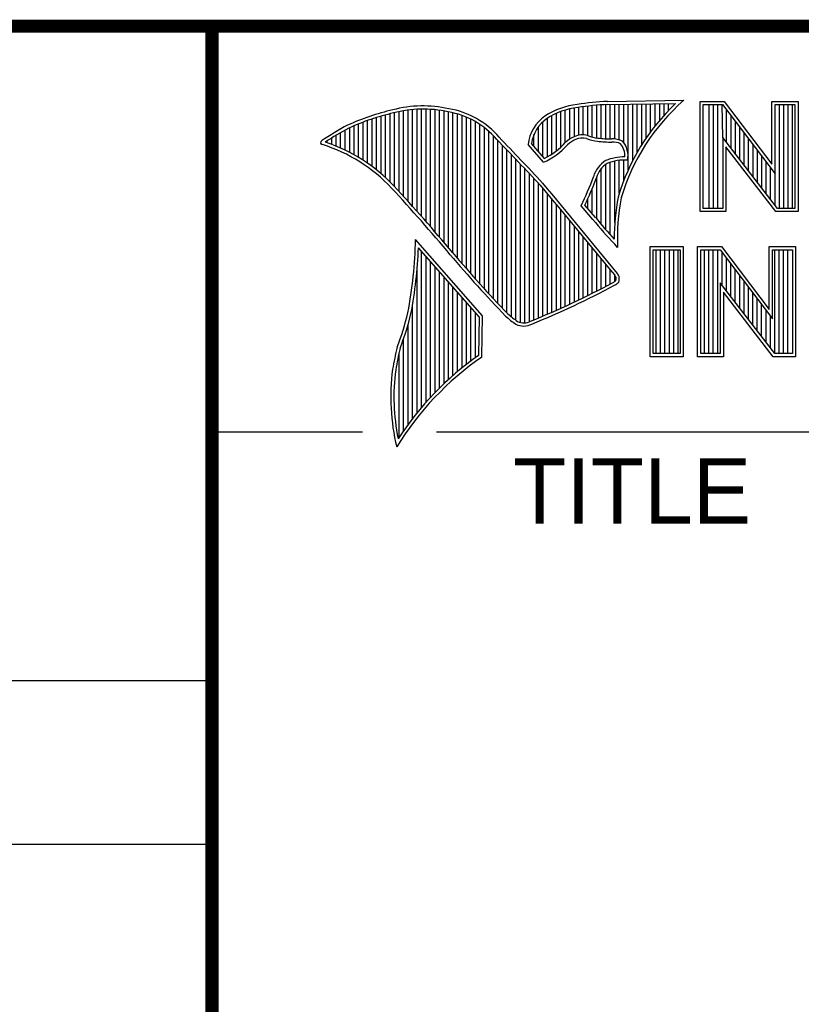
# Model space of a CAD drawing. Header units: inches. Extents: x 0 to 34, y 0 to 22.
# Tile 16 of 31: x 28.1 to 29.3, y 1.5 to 3. Entities that reach past the tile are written whole.
import ezdxf

# ---------------------------------------------------------------- set-up
doc = ezdxf.new("R2010")
doc.units = ezdxf.units.IN
doc.header["$LTSCALE"] = 1.87
doc.header["$MEASUREMENT"] = 0
doc.layers.get('0').update_dxf_attribs({"linetype": 'CONTINUOUS'})
doc.styles.add('TEXTSTYLE_2', font='txt')

msp = doc.modelspace()

# ---------------------------------------------------------------- linework, layer by layer
at = {"color": 2, "linetype": 'CONTINUOUS'}
for p, q in [((28.9336, 2.8311), (28.9336, 2.875)), ((28.9404, 2.8335), (28.9404, 2.8759)), ((28.9473, 2.834), (28.9473, 2.8769)), ((28.9542, 2.8327), (28.9542, 2.8778)), ((28.961, 2.8306), (28.961, 2.8785)), ((28.9679, 2.8292), (28.9679, 2.8791)), ((28.9747, 2.8285), (28.9747, 2.8796)), ((28.9816, 2.828), (28.9816, 2.88)), ((28.9844, 2.885), (29.1009, 2.8868)), ((28.9845, 2.8802), (29.0882, 2.8817)), ((28.9885, 2.8278), (28.9885, 2.8802)), ((28.9953, 2.8276), (28.9953, 2.8803)), ((29.0022, 2.8263), (29.0022, 2.8804)), ((29.0091, 2.822), (29.0091, 2.8805)), ((29.0159, 2.7805), (29.0159, 2.8806)), ((29.0228, 2.7947), (29.0228, 2.8807)), ((29.0297, 2.8073), (29.0297, 2.8808)), ((29.0365, 2.8188), (29.0365, 2.881)), ((29.0434, 2.8293), (29.0434, 2.8811)), ((29.0502, 2.8389), (29.0502, 2.8812)), ((29.0571, 2.8479), (29.0571, 2.8813)), ((29.064, 2.8562), (29.064, 2.8814)), ((29.0708, 2.8641), (29.0708, 2.8815)), ((29.0777, 2.8714), (29.0777, 2.8816)), ((29.1256, 2.8852), (29.1624, 2.8852)), ((29.1256, 2.7166), (29.1256, 2.8852)), ((29.1305, 2.8804), (29.16, 2.8804)), ((29.1305, 2.7215), (29.1305, 2.8804)), ((29.1395, 2.7215), (29.1395, 2.8804)), ((29.1462, 2.7215), (29.1462, 2.8804)), ((29.1529, 2.7215), (29.1529, 2.8804)), ((29.1604, 2.8299), (29.1596, 2.8804)), ((29.16, 2.8804), (29.2402, 2.7746)), ((29.1624, 2.8852), (29.2354, 2.7891)), ((29.2354, 2.8852), (29.2754, 2.8852)), ((29.2354, 2.7891), (29.2354, 2.8852)), ((29.2402, 2.8804), (29.2705, 2.8804)), ((29.2402, 2.7746), (29.2402, 2.8804)), ((29.2469, 2.7215), (29.2469, 2.8804)), ((29.2536, 2.7215), (29.2536, 2.8804)), ((29.2603, 2.7215), (29.2603, 2.8804)), ((29.267, 2.7215), (29.267, 2.8804)), ((29.2705, 2.8804), (29.2705, 2.7215)), ((29.2754, 2.8852), (29.2754, 2.7166)), ((28.6315, 2.7803), (28.6315, 2.8606)), ((28.6384, 2.7747), (28.6384, 2.8626)), ((28.6453, 2.7685), (28.6453, 2.8645)), ((28.6521, 2.762), (28.6521, 2.8662)), ((28.659, 2.7548), (28.659, 2.8679)), ((28.6659, 2.7474), (28.6659, 2.8695)), ((28.6727, 2.7398), (28.6727, 2.8708)), ((28.6796, 2.7323), (28.6796, 2.8719)), ((28.6865, 2.7247), (28.6865, 2.8727)), ((28.6933, 2.717), (28.6933, 2.8732)), ((28.7002, 2.7092), (28.7002, 2.8734)), ((28.707, 2.7014), (28.707, 2.8733)), ((28.7139, 2.6936), (28.7139, 2.873)), ((28.7208, 2.6856), (28.7208, 2.8724)), ((28.7276, 2.6776), (28.7276, 2.8716)), ((28.7345, 2.6696), (28.7345, 2.8704)), ((28.7414, 2.6615), (28.7414, 2.869)), ((28.7482, 2.6533), (28.7482, 2.8677)), ((28.7551, 2.6452), (28.7551, 2.8659)), ((28.762, 2.6372), (28.762, 2.8638)), ((28.7688, 2.6293), (28.7688, 2.8611)), ((28.8992, 2.8044), (28.8992, 2.8634)), ((28.9061, 2.8094), (28.9061, 2.8668)), ((28.913, 2.8153), (28.913, 2.8696)), ((28.9198, 2.8223), (28.9198, 2.8719)), ((28.9267, 2.8275), (28.9267, 2.8737)), ((29.1663, 2.8222), (29.1663, 2.872)), ((29.173, 2.8135), (29.173, 2.8632)), ((28.5904, 2.8071), (28.5904, 2.8449)), ((28.5972, 2.8034), (28.5972, 2.8479)), ((28.6041, 2.7994), (28.6041, 2.8508)), ((28.6109, 2.7952), (28.6109, 2.8535)), ((28.6178, 2.7906), (28.6178, 2.856)), ((28.6247, 2.7856), (28.6247, 2.8584)), ((28.7757, 2.6214), (28.7757, 2.858)), ((28.7826, 2.6137), (28.7826, 2.8543)), ((28.7894, 2.606), (28.7894, 2.8501)), ((28.7963, 2.5985), (28.7963, 2.8451)), ((28.8786, 2.8086), (28.8786, 2.8464)), ((28.8855, 2.8005), (28.8855, 2.854)), ((28.8924, 2.8003), (28.8924, 2.8594)), ((29.1798, 2.8048), (29.1798, 2.8543)), ((29.1865, 2.7961), (29.1865, 2.8455)), ((28.5698, 2.8166), (28.5698, 2.8333)), ((28.5766, 2.8137), (28.5766, 2.8374)), ((28.5835, 2.8105), (28.5835, 2.8412)), ((28.8031, 2.591), (28.8031, 2.8394)), ((28.81, 2.5836), (28.81, 2.8328)), ((28.8718, 2.8167), (28.8718, 2.8343)), ((29.2438, 2.7215), (29.1604, 2.8299)), ((29.1604, 2.8299), (29.1604, 2.7215)), ((29.1932, 2.7873), (29.1932, 2.8367)), ((28.556, 2.8217), (28.556, 2.8246)), ((28.5629, 2.8193), (28.5629, 2.8291)), ((28.8169, 2.5762), (28.8169, 2.8253)), ((28.8237, 2.569), (28.8237, 2.8181)), ((28.8865, 2.792), (28.8631, 2.8194)), ((28.8878, 2.7979), (28.8682, 2.8209)), ((29.2414, 2.7166), (29.1653, 2.8156)), ((29.1653, 2.8156), (29.1653, 2.7166)), ((29.1999, 2.7786), (29.1999, 2.8278)), ((29.2066, 2.7699), (29.2066, 2.819)), ((28.8306, 2.5618), (28.8306, 2.8109)), ((28.8375, 2.5556), (28.8375, 2.8037)), ((29.2133, 2.7612), (29.2133, 2.8101)), ((29.22, 2.7525), (29.22, 2.8013)), ((28.8443, 2.5505), (28.8443, 2.7965)), ((28.8512, 2.5472), (28.8512, 2.7893)), ((28.9816, 2.689), (28.9816, 2.7889)), ((28.9885, 2.6813), (28.9885, 2.7921)), ((28.9953, 2.6998), (28.9953, 2.7939)), ((29.0022, 2.7448), (29.0022, 2.795)), ((29.0091, 2.7642), (29.0091, 2.7954)), ((29.2267, 2.7437), (29.2267, 2.7924)), ((28.8581, 2.5466), (28.8581, 2.782)), ((28.8649, 2.5483), (28.8649, 2.7748)), ((28.9679, 2.7053), (28.9679, 2.7699)), ((28.9747, 2.697), (28.9747, 2.7823)), ((29.2334, 2.735), (29.2334, 2.7836)), ((29.2402, 2.7263), (29.2402, 2.7746)), ((28.8718, 2.5513), (28.8718, 2.7675)), ((28.8786, 2.5541), (28.8786, 2.7602)), ((28.8855, 2.557), (28.8855, 2.7523)), ((28.8924, 2.5599), (28.8924, 2.744)), ((28.961, 2.7133), (28.961, 2.7519)), ((28.8992, 2.5628), (28.8992, 2.7357)), ((28.9061, 2.5659), (28.9061, 2.7274)), ((28.962, 2.7048), (28.9438, 2.7257)), ((28.9657, 2.7079), (28.9496, 2.7264)), ((28.9542, 2.7212), (28.9542, 2.7362)), ((28.913, 2.5689), (28.913, 2.7191)), ((28.9198, 2.5721), (28.9198, 2.7107)), ((29.1653, 2.7166), (29.1256, 2.7166)), ((29.1604, 2.7215), (29.1305, 2.7215)), ((29.2754, 2.7166), (29.2414, 2.7166)), ((29.2705, 2.7215), (29.2438, 2.7215)), ((28.9267, 2.5752), (28.9267, 2.7024)), ((28.9336, 2.5784), (28.9336, 2.6941)), ((28.9404, 2.5817), (28.9404, 2.6858)), ((28.7934, 2.5573), (28.6909, 2.6738)), ((28.9473, 2.585), (28.9473, 2.6775)), ((28.9542, 2.5884), (28.9542, 2.6692)), ((28.9997, 2.6619), (28.9953, 2.6667)), ((28.7886, 2.5555), (28.6954, 2.6613)), ((28.7002, 2.4174), (28.7002, 2.6559)), ((28.961, 2.5918), (28.961, 2.6609)), ((28.9679, 2.5953), (28.9679, 2.6526)), ((29.0492, 2.6631), (29.1, 2.6631)), ((29.0492, 2.4947), (29.0492, 2.6631)), ((29.0541, 2.6583), (29.0951, 2.6583)), ((29.0541, 2.4996), (29.0541, 2.6583)), ((29.0587, 2.4996), (29.0587, 2.6583)), ((29.0654, 2.4996), (29.0654, 2.6583)), ((29.0721, 2.4996), (29.0721, 2.6583)), ((29.0788, 2.4996), (29.0788, 2.6583)), ((29.0855, 2.4996), (29.0855, 2.6583)), ((29.0922, 2.4996), (29.0922, 2.6583)), ((29.0951, 2.6583), (29.0951, 2.4996)), ((29.1, 2.6631), (29.1, 2.4947)), ((29.1218, 2.6633), (29.1586, 2.6633)), ((29.1218, 2.4947), (29.1218, 2.6633)), ((29.1267, 2.6584), (29.1562, 2.6584)), ((29.1267, 2.4996), (29.1267, 2.6584)), ((29.1325, 2.4996), (29.1325, 2.6584)), ((29.1392, 2.4996), (29.1392, 2.6584)), ((29.1459, 2.4996), (29.1459, 2.6584)), ((29.1526, 2.4996), (29.1526, 2.6584)), ((29.1562, 2.6584), (29.2364, 2.5527)), ((29.1586, 2.6633), (29.2315, 2.5672)), ((29.1593, 2.6044), (29.1593, 2.6543)), ((29.2315, 2.6633), (29.2716, 2.6633)), ((29.2315, 2.5672), (29.2315, 2.6633)), ((29.2364, 2.6584), (29.2667, 2.6584)), ((29.2364, 2.5527), (29.2364, 2.6584)), ((29.2399, 2.4996), (29.2399, 2.6584)), ((29.2466, 2.4996), (29.2466, 2.6584)), ((29.2533, 2.4996), (29.2533, 2.6584)), ((29.26, 2.4996), (29.26, 2.6584)), ((29.2667, 2.6584), (29.2667, 2.4996)), ((29.2716, 2.6633), (29.2716, 2.4947)), ((28.707, 2.4253), (28.707, 2.6481)), ((28.7139, 2.4329), (28.7139, 2.6403)), ((28.9747, 2.5988), (28.9747, 2.6443)), ((28.9816, 2.6024), (28.9816, 2.636)), ((29.1661, 2.5957), (29.1661, 2.6454)), ((29.1728, 2.587), (29.1728, 2.6366)), ((28.6933, 2.4092), (28.6933, 2.6277)), ((28.7208, 2.4401), (28.7208, 2.6325)), ((28.7276, 2.447), (28.7276, 2.6247)), ((28.9885, 2.606), (28.9885, 2.6277)), ((28.9953, 2.6099), (28.9953, 2.6194)), ((29.1795, 2.5783), (29.1795, 2.6277)), ((29.1862, 2.5695), (29.1862, 2.6189)), ((28.7345, 2.4537), (28.7345, 2.6169)), ((28.7414, 2.46), (28.7414, 2.6091)), ((29.24, 2.4996), (29.1566, 2.608)), ((29.1566, 2.608), (29.1566, 2.4996)), ((29.1929, 2.5608), (29.1929, 2.6101)), ((28.7482, 2.4662), (28.7482, 2.6013)), ((28.7551, 2.472), (28.7551, 2.5935)), ((29.2376, 2.4947), (29.1615, 2.5937)), ((29.1615, 2.5937), (29.1615, 2.4947)), ((29.1996, 2.5521), (29.1996, 2.6012)), ((29.2063, 2.5434), (29.2063, 2.5924)), ((28.6865, 2.4005), (28.6865, 2.5745)), ((28.762, 2.4777), (28.762, 2.5857)), ((28.7688, 2.4831), (28.7688, 2.5779)), ((29.213, 2.5346), (29.213, 2.5835)), ((29.2197, 2.5259), (29.2197, 2.5747)), ((28.7757, 2.4884), (28.7757, 2.5701)), ((28.7826, 2.4934), (28.7826, 2.5623)), ((29.2265, 2.5172), (29.2265, 2.5658)), ((28.6796, 2.3913), (28.6796, 2.5443)), ((28.7875, 2.4969), (28.7886, 2.5555)), ((28.7923, 2.4943), (28.7934, 2.5573)), ((29.2332, 2.5085), (29.2332, 2.557)), ((28.6727, 2.3817), (28.6727, 2.5223)), ((28.6659, 2.3715), (28.6659, 2.501)), ((29.0951, 2.4996), (29.0541, 2.4996)), ((29.1566, 2.4996), (29.1267, 2.4996)), ((29.2667, 2.4996), (29.24, 2.4996)), ((29.1, 2.4947), (29.0492, 2.4947)), ((29.1615, 2.4947), (29.1218, 2.4947)), ((29.2716, 2.4947), (29.2376, 2.4947)), ((28.38, 2.38), (28.61, 2.38)), ((28.7231, 2.38), (33.5, 2.38)), ((25.58, 2), (28.38, 2)), ((25.58, 1.75), (28.38, 1.75))]:
    msp.add_line(p, q, dxfattribs=at)
at = {"color": 7, "linetype": 'CONTINUOUS', "const_width": 0.02}
for points in [[(25.58, 3), (33.5, 3)], [(28.38, 3), (28.38, 0.5)]]:
    msp.add_lwpolyline(points, dxfattribs=at)
at = {"color": 2, "linetype": 'CONTINUOUS'}
for centre, radius, start, end in [((28.7025, 2.6998), 0.1784, 77.2812, 105.0674), ((28.9506, 2.7677), 0.1134, 96.3007, 123.1683), ((28.9506, 2.7677), 0.1086, 96.2448, 123.1265), ((29.0012, 2.475), 0.4104, 92.3477, 98.8369), ((29.0012, 2.475), 0.4056, 92.3565, 98.8522), ((29.3103, 2.6468), 0.3233, 133.4016, 163.4573), ((29.3103, 2.6468), 0.3185, 131.1194, 163.4134), ((28.7308, 2.5386), 0.3417, 102.6162, 114.8514), ((28.7308, 2.5386), 0.3369, 102.5985, 114.8293), ((28.7025, 2.6998), 0.1736, 77.2325, 105.1014), ((28.7213, 2.7479), 0.1227, 40.1648, 80.8423), ((28.7213, 2.7479), 0.1276, 40.2336, 80.7738), ((28.9233, 2.8131), 0.0605, 125.0326, 174.0473), ((28.7753, 2.4938), 0.4018, 117.9346, 124.569), ((28.9233, 2.8131), 0.0556, 125.1127, 171.9558), ((28.7753, 2.4938), 0.3969, 117.9533, 124.0367), ((21.1581, -4.5074), 10.6079, 43.24574, 43.76673), ((28.9521, 2.7868), 0.048, 112.9192, 132.2696), ((28.9458, 2.807), 0.0271, 72.6167, 117.3893), ((28.9776, 2.8958), 0.0673, 249.4421, 263.134), ((28.5489, 2.822), 0.00299, 121.3524, 265.803), ((28.4751, 2.5845), 0.2458, 43.1667, 72.5704), ((28.4751, 2.5845), 0.2507, 43.1667, 71.8499), ((21.1581, -4.5074), 10.6031, 43.24659, 43.76754), ((28.8427, 2.8903), 0.1076, 293.9922, 318.4433), ((28.8427, 2.8903), 0.1028, 295.9955, 318.5906), ((28.9521, 2.7868), 0.0432, 112.6635, 131.9293), ((28.9458, 2.807), 0.0222, 72.9386, 117.864), ((28.9776, 2.8958), 0.0722, 249.5553, 263.1674), ((28.9951, 3.0772), 0.2544, 264.112, 269.1019), ((28.9951, 3.0772), 0.2495, 264.1212, 269.0704), ((28.9924, 2.7937), 0.0341, 64.4657, 92.2507), ((28.9924, 2.7937), 0.0292, 66.3199, 92.502), ((28.9831, 2.8025), 0.0276, 355.2993, 40.45), ((28.9831, 2.8025), 0.0325, 347.1186, 42.4046), ((29.0102, 2.7231), 0.0771, 89.6555, 111.8728), ((29.0054, 2.7573), 0.0444, 122.696, 163.5009), ((29.0054, 2.7573), 0.0396, 123.3504, 163.7172), ((29.0102, 2.7231), 0.0723, 86.3771, 111.5055), ((28.547, 2.9226), 0.443, 333.6071, 339.8417), ((26.652, 0.9006), 2.7324, 39.9155, 42.7665), ((129.7875, 86.0025), 130.8121, 219.521915, 219.600266), ((129.7875, 86.0025), 130.8073, 219.521847, 219.600368), ((28.547, 2.9226), 0.4478, 334.0205, 339.8621), ((29.3273, 2.6768), 0.3327, 169.238, 180.3751), ((29.3273, 2.6768), 0.3279, 169.2806, 182.6074), ((29.5269, 3.164), 0.728, 219.1094, 223.0893), ((29.5269, 3.164), 0.7231, 219.1028, 222.5928), ((28.0416, 2.6849), 0.6494, 349.0855, 359.0208), ((28.0416, 2.6849), 0.6542, 349.0755, 357.9397), ((30.1411, 3.8249), 1.8249, 220.0426, 224.0118), ((30.1411, 3.8249), 1.8201, 220.0428, 224.0077), ((28.9714, 2.6031), 0.0289, 26.3669, 33.8971), ((28.9714, 2.6031), 0.0338, 24.6833, 34.3208), ((28.389, 3.7322), 1.2758, 291.9868, 298.2489), ((28.389, 3.7322), 1.2806, 291.9989, 298.2507), ((28.9805, 2.6304), 0.0253, 299.2554, 311.2666), ((28.9805, 2.6304), 0.0301, 299.1713, 314.8064), ((28.9692, 2.6145), 0.0281, 353.6896, 3.0529), ((28.9692, 2.6145), 0.033, 350.4808, 4.7809), ((28.2599, 2.6636), 0.4315, 339.0707, 346.3663), ((28.2599, 2.6636), 0.4364, 339.1089, 346.3814), ((28.9081, 2.6424), 0.1118, 227.1594, 236.7882), ((28.9081, 2.6424), 0.1167, 227.0935, 236.9215), ((28.8564, 2.568), 0.0263, 242.8488, 298.0515), ((28.8564, 2.568), 0.0215, 243.4895, 298.6992), ((29.0668, 2.4083), 0.4163, 165.9357, 170.6856), ((29.0668, 2.4083), 0.4115, 165.9758, 170.6758), ((29.0517, 2.1188), 0.4564, 124.643, 148.5565), ((29.0517, 2.1188), 0.4613, 124.9511, 147.0981), ((28.9728, 2.4332), 0.3197, 172.3562, 193.7958), ((28.9728, 2.4332), 0.3149, 172.369, 191.6868)]:
    msp.add_arc(centre, radius, start, end, dxfattribs=at)
at = {"color": 7, "linetype": 'CONTINUOUS'}
msp.add_arc((26.6525, 0.9011), 2.7269, 39.915, 42.7661, dxfattribs=at)

# ---------------------------------------------------------------- texts
at = {"color": 2, "linetype": 'CONTINUOUS', "insert": (28.8397, 2.3397), "char_height": 0.1, "width": 0.5, "attachment_point": 1, "line_spacing_factor": 0.9, "style": 'TEXTSTYLE_2'}
msp.add_mtext('TITLE', dxfattribs=at)

doc.saveas('drawing.dxf')
